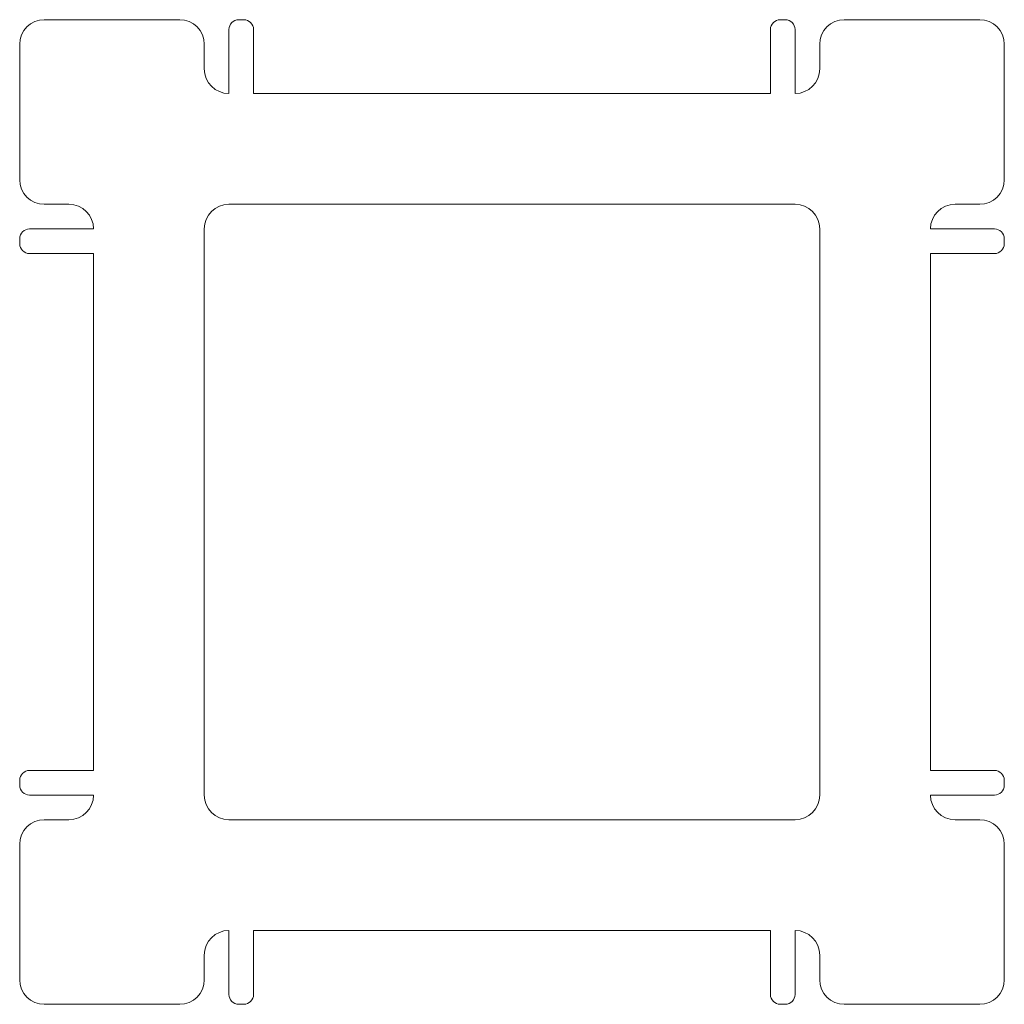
# Model space of a CAD drawing. Header units: millimetres. Extents: x -20 to 20, y -20 to 20.
import ezdxf

# ---------------------------------------------------------------- set-up
doc = ezdxf.new("R2010")
doc.units = ezdxf.units.MM

msp = doc.modelspace()

# ---------------------------------------------------------------- linework, layer by layer
at = {"color": 7, "linetype": 'Continuous', "lineweight": 15}
for p, q in [((-13.5, 20), (-19, 20)), ((-11.1, 20), (-10.9, 20)), ((11.1, 20), (10.9, 20)), ((19, 20), (13.5, 20)), ((-11.5, 17), (-11.5, 19.6)), ((-10.5, 17), (-10.5, 19.6)), ((10.5, 17), (10.5, 19.6)), ((11.5, 17), (11.5, 19.6)), ((-20, 19), (-20, 13.5)), ((-12.5, 18), (-12.5, 19)), ((12.5, 19), (12.5, 18)), ((20, 13.5), (20, 19)), ((10.5, 17), (-10.5, 17)), ((-19, 12.5), (-18, 12.5)), ((11.5, 12.5), (-11.5, 12.5)), ((18, 12.5), (19, 12.5)), ((-17, 11.5), (-19.6, 11.5)), ((-12.5, 11.5), (-12.5, -11.5)), ((12.5, -11.5), (12.5, 11.5)), ((17, 11.5), (19.6, 11.5)), ((-20, 11.1), (-20, 10.9)), ((20, 11.1), (20, 10.9)), ((-17, 10.5), (-19.6, 10.5)), ((-17, 10.5), (-17, -10.5)), ((17, 10.5), (19.6, 10.5)), ((17, -10.5), (17, 10.5)), ((-17, -10.5), (-19.6, -10.5)), ((17, -10.5), (19.6, -10.5)), ((-20, -11.1), (-20, -10.9)), ((20, -11.1), (20, -10.9)), ((-17, -11.5), (-19.6, -11.5)), ((17, -11.5), (19.6, -11.5)), ((-18, -12.5), (-19, -12.5)), ((-11.5, -12.5), (11.5, -12.5)), ((19, -12.5), (18, -12.5)), ((-20, -13.5), (-20, -19)), ((20, -19), (20, -13.5)), ((-11.5, -17), (-11.5, -19.6)), ((-10.5, -17), (-10.5, -19.6)), ((-10.5, -17), (10.5, -17)), ((10.5, -17), (10.5, -19.6)), ((11.5, -17), (11.5, -19.6)), ((-12.5, -19), (-12.5, -18)), ((12.5, -18), (12.5, -19)), ((-19, -20), (-13.5, -20)), ((-11.1, -20), (-10.9, -20)), ((11.1, -20), (10.9, -20)), ((13.5, -20), (19, -20))]:
    msp.add_line(p, q, dxfattribs=at)
for centre, radius, start, end in [((10.9, 19.6), 0.4, 90, 180), ((-19, 19), 1, 90, 180), ((-13.5, 19), 1, 0, 90), ((-11.1, 19.6), 0.4, 90, 180), ((-10.9, 19.6), 0.4, 0, 90), ((11.1, 19.6), 0.4, 0, 90), ((13.5, 19), 1, 90, 180), ((19, 19), 1, 0, 90), ((-11.5, 18), 1, 180, 270), ((11.5, 18), 1, 270, 0), ((-19, 13.5), 1, 180, 270), ((19, 13.5), 1, 270, 0), ((-18, 11.5), 1, 0, 90), ((-11.5, 11.5), 1, 90, 180), ((11.5, 11.5), 1, 0, 90), ((18, 11.5), 1, 90, 180), ((-19.6, 11.1), 0.4, 90, 180), ((19.6, 11.1), 0.4, 0, 90), ((-19.6, 10.9), 0.4, 180, 270), ((19.6, 10.9), 0.4, 270, 0), ((-19.6, -10.9), 0.4, 90, 180), ((19.6, -10.9), 0.4, 0, 90), ((-19.6, -11.1), 0.4, 180, 270), ((19.6, -11.1), 0.4, 270, 0), ((-18, -11.5), 1, 270, 0), ((-11.5, -11.5), 1, 180, 270), ((11.5, -11.5), 1, 270, 0), ((18, -11.5), 1, 180, 270), ((-19, -13.5), 1, 90, 180), ((19, -13.5), 1, 0, 90), ((-11.5, -18), 1, 90, 180), ((11.5, -18), 1, 0, 90), ((-19, -19), 1, 180, 270), ((-13.5, -19), 1, 270, 0), ((13.5, -19), 1, 180, 270), ((19, -19), 1, 270, 0), ((-11.1, -19.6), 0.4, 180, 270), ((-10.9, -19.6), 0.4, 270, 0), ((10.9, -19.6), 0.4, 180, 270), ((11.1, -19.6), 0.4, 270, 0)]:
    msp.add_arc(centre, radius, start, end, dxfattribs=at)

doc.saveas('drawing.dxf')
